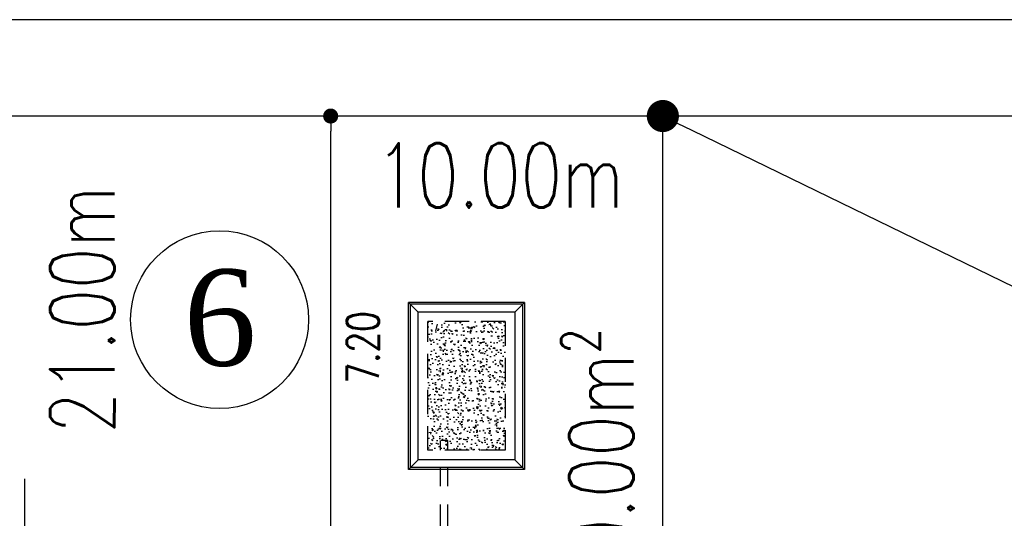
# Model space of a CAD drawing. Header units: millimetres. Extents: x 301 to 1479, y 491 to 1341.
# Tile 41 of 256: x 439.89 to 455.2, y 564.51 to 572.27. Entities that reach past the tile are written whole.
import ezdxf
from ezdxf.enums import TextEntityAlignment as Align

# ---------------------------------------------------------------- set-up
doc = ezdxf.new("R2010")
doc.units = ezdxf.units.MM
doc.header["$LTSCALE"] = 1.5
doc.header["$MEASUREMENT"] = 0
doc.linetypes.add('HIDDEN', pattern=[0.375, 0.25, -0.125])
doc.linetypes.add('PHANTOM2', pattern=[1.25, 0.625, -0.125, 0.125, -0.125, 0.125, -0.125])
for name, color, linetype in [('AP&SA', 254, 'HIDDEN'), ('Blk', 7, 'Continuous'), ('BORDER', 5, 'Continuous'), ('boundary', 3, 'Continuous'), ('Boundary Wall', 64, 'Continuous'), ('DIM', 6, 'Continuous'), ('Hatch Aggregate', 252, 'Continuous'), ('Kerb', 251, 'Continuous'), ('PVC Pipe 110', 69, 'Continuous'), ('ROAD', 8, 'Continuous'), ('TEXT', 7, 'Continuous'), ('TXTAREA', 10, 'Continuous')]:
    doc.layers.add(name, color=color, linetype=linetype)
doc.styles.add('RS1', font='romans.shx', dxfattribs={"width": 0.75, "height": 0.5})
doc.styles.add('RS2', font='romans.shx', dxfattribs={"width": 0.75, "height": 1})
doc.styles.add('RS25', font='romans.shx', dxfattribs={"width": 0.75, "height": 1})
doc.styles.add('times', font='times.ttf')
doc.dimstyles.new('BAM500', dxfattribs={"dimscale": 0.5, "dimtxt": 1, "dimasz": 1, "dimexe": 1, "dimexo": 1, "dimgap": 1, "dimtad": 1, "dimdec": 3, "dimzin": 0, "dimdsep": 46, "dimtxsty": 'RS25', "dimblk1": 'DOT', "dimblk2": 'DOT', "dimsah": 1, "dimcen": 3, "dimdle": 1.25, "dimse1": 1, "dimse2": 1, "dimclrd": 6, "dimclre": 6, "dimclrt": 7, "dimaunit": 1, "dimadec": 0, "dimazin": 0, "dimtfac": 0.75, "dimtdec": 3, "dimtmove": 0, "dimatfit": 3, "dimldrblk": 'DOT', "dimfxl": 1, "dimtvp": 1.5, "dimtolj": 1, "dimtzin": 0, "dimarcsym": 0})
doc.dimstyles.new('Souillac5', dxfattribs={"dimscale": 0.5, "dimtxt": 0.5, "dimasz": 0.47, "dimexe": 0, "dimexo": 1, "dimgap": 0.5, "dimtad": 1, "dimzin": 0, "dimdsep": 46, "dimtxsty": 'RS1', "dimblk": 'DOT', "dimcen": 3, "dimse1": 1, "dimse2": 1, "dimclrd": 6, "dimclre": 6, "dimclrt": 7, "dimaunit": 1, "dimadec": 0, "dimazin": 0, "dimtfac": 1, "dimtofl": 0, "dimtmove": 1, "dimatfit": 3, "dimfxl": 1, "dimtolj": 1, "dimtzin": 0, "dimlwe": -1, "dimarcsym": 0})

# ---------------------------------------------------------------- blocks, each defined once
blk = doc.blocks.new('_DOT')
at = {"color": 0, "linetype": 'ByBlock'}
blk.add_line((-0.5, 0), (-1, 0), dxfattribs=at)
at = {"color": 0, "linetype": 'ByBlock', "const_width": 0.5}
blk.add_lwpolyline([(-0.25, 0, 1), (0.25, 0, 1)], format="xyb", close=True, dxfattribs=at)
blk = doc.blocks.new('*D6')
at = {"layer": 'BORDER', "color": 6, "lineweight": -2, "transparency": 16777216}
blk.add_line((450.337, 570.55), (492.458, 550.021), dxfattribs=at)
at = {"layer": 'DEFPOINTS', "color": 0, "transparency": 16777216}
for p in [(449.888, 570.769), (492.907, 549.802), (492.907, 549.802)]:
    blk.add_point(p, dxfattribs=at)
at = {"layer": 'BORDER', "color": 6, "lineweight": -2, "transparency": 16777216, "xscale": 0.5, "yscale": 0.5, "zscale": 0.5}
for p, rotation in [((449.888, 570.769), 154.0158516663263), ((492.907, 549.802), 334.0158516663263)]:
    blk.add_blockref('_DOT', p, dxfattribs=dict(at, rotation=rotation))
at = {"layer": 'BORDER', "color": 7, "transparency": 16777216, "insert": (471.836, 561.184), "char_height": 1, "attachment_point": 5, "rotation": 334.0159, "style": 'RS25'}
blk.add_mtext('\\A1;Built', dxfattribs=at)
blk = doc.blocks.new('SSSU-D2')
at = {"layer": 'Hatch Aggregate'}
h = blk.add_hatch(dxfattribs=at)
h.set_pattern_fill('AR-CONC', color=256, scale=0.03, angle=90)
h.set_pattern_definition([(140, (33568.45174, -774197.05092), (0.018825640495, 0.21517805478), [0.0225, -0.2475]), (85, (33568.45174, -774197.05092), (-0.22565764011, -0.041625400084), [0.018, -0.198]), (190.45144446, (33568.45331, -774197.033), (-0.20683199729, 0.17355265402), [0.0191220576, -0.2103426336]), (136.1842, (33568.39174, -774197.05092), (0.04965578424, 0.3201723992), [0.03375, -0.37125]), (186.63563549, (33568.39588, -774197.02424), (-0.29223558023, 0.2803985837), [0.0286831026, -0.315514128]), (81.18416399, (33568.39174, -774197.05092), (-0.29223558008, 0.28039858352), [0.027, -0.2970000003]), (111, (33568.40674, -774197.02092), (0.1207856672, 0.179072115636), [0.0225, -0.2475]), (56, (33568.40674, -774197.02092), (-0.217545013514, 0.072994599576), [0.018, -0.198]), (161.45144474, (33568.4168, -774197.006), (-0.09675934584, 0.25206671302), [0.019122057, -0.2103426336]), (127.5, (33568.45174, -774197.05092), (-0.0998681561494, 0.003647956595), [0, -0.1956, 0, -0.201, 0, -0.19875]), (97.5, (33568.45174, -774197.05092), (-0.118323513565, 0.078920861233), [0, -0.1146, 0, -0.1911, 0, -0.07575]), (57.5, (33568.45174, -774197.11782), (0.00676646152, 0.160146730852), [0, -0.075, 0, -0.234, 0, -0.3105]), (47.5, (33568.45174, -774197.14782), (-0.0300314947, 0.174955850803), [0, -0.0975, 0, -0.1554, 0, -0.2205])])
h.paths.add_polyline_path([(-0.105, 2), (1.1, 2), (1.1, 4), (-0.105, 4)])
at = {"layer": 'AP&SA', "linetype": 'HIDDEN'}
for p, q in [((-0.105, 2), (-0.105, 4)), ((1.1, 4), (-0.105, 4)), ((1.1, 4), (1.1, 2)), ((1.1, 2), (-0.105, 2))]:
    blk.add_line(p, q, dxfattribs=at)
at = {"layer": 'Boundary Wall', "linetype": 'ByBlock'}
blk.add_line((-6.375, 1.555), (-6.375, 0), dxfattribs=at)
at = {"layer": 'Kerb'}
for p, q in [((-0.405, 1.7), (-0.405, 4.3)), ((1.4, 4.3), (-0.405, 4.3)), ((-0.255, 4.15), (-0.405, 4.3)), ((1.25, 4.15), (1.4, 4.3)), ((1.4, 4.3), (1.4, 1.7)), ((-0.375, 1.73), (-0.375, 4.27)), ((1.37, 4.27), (-0.375, 4.27)), ((-0.255, 1.85), (-0.255, 4.15)), ((1.25, 4.15), (-0.255, 4.15)), ((1.25, 4.15), (1.25, 1.85)), ((1.37, 4.27), (1.37, 1.73)), ((-0.255, 1.85), (-0.405, 1.7)), ((1.25, 1.85), (-0.255, 1.85)), ((1.25, 1.85), (1.4, 1.7)), ((1.4, 1.7), (-0.405, 1.7)), ((1.37, 1.73), (-0.375, 1.73))]:
    blk.add_line(p, q, dxfattribs=at)
at = {"layer": 'PVC Pipe 110', "linetype": 'PHANTOM2', "ltscale": 2}
blk.add_line((0.04, 3.963), (0.013, 3.857), dxfattribs=at)
at = {"layer": 'PVC Pipe 110', "linetype": 'PHANTOM2', "ltscale": 0.03}
blk.add_line((0.205, 2.15), (0.095, 2.15), dxfattribs=at)
at = {"layer": 'PVC Pipe 110', "linetype": 'PHANTOM2', "ltscale": 1.5}
for p, q in [((0.095, -0.25), (0.095, 2.15)), ((0.205, -0.25), (0.205, 2.15))]:
    blk.add_line(p, q, dxfattribs=at)
blk = doc.blocks.new('*D34')
at = {"layer": 'DEFPOINTS', "color": 0, "transparency": 16777216}
for p in [(444.723, 570.769), (444.723, 570.769), (444.723, 563.569)]:
    blk.add_point(p, dxfattribs=at)
at = {"layer": 'DIM', "color": 6, "lineweight": -2, "transparency": 16777216}
blk.add_line((444.723, 563.804), (444.723, 570.534), dxfattribs=at)
at = {"layer": 'DIM', "color": 6, "lineweight": -2, "transparency": 16777216, "xscale": 0.235, "yscale": 0.235, "zscale": 0.235}
for p, rotation in [((444.723, 570.769), 90), ((444.723, 563.569), 270)]:
    blk.add_blockref('_DOT', p, dxfattribs=dict(at, rotation=rotation))
at = {"layer": 'DIM', "color": 7, "transparency": 16777216, "insert": (445.223, 567.169), "char_height": 0.5, "attachment_point": 5, "rotation": 90, "style": 'RS1'}
blk.add_mtext('\\A1;7.20', dxfattribs=at)

msp = doc.modelspace()

# ---------------------------------------------------------------- linework, layer by layer
at = {"layer": 'boundary'}
msp.add_line((449.8876, 528.769), (449.8876, 570.769), dxfattribs=at)
at = {"layer": 'ROAD'}
for p, q in [((489.8337, 572.269), (335.5118, 572.269)), ((489.8337, 570.769), (335.0411, 570.769))]:
    msp.add_line(p, q, dxfattribs=at)
at = {"layer": 'TXTAREA'}
msp.add_circle((442.9962, 567.6004), 1.3831, dxfattribs=at)

# ---------------------------------------------------------------- block references
at = {"layer": 'Blk'}
msp.add_blockref('SSSU-D2', (446.3376, 563.569), dxfattribs=at)

# ---------------------------------------------------------------- texts
at = {"layer": 'TEXT', "style": 'RS2', "width": 0.75}
for s, rotation, p in [('10.00m', 0.01044, (445.4267, 569.3442)), ('21.00m', 89.94887, (441.3591, 565.8282)), ('A:210.00m²', 89.98956, (449.4314, 561.6757))]:
    msp.add_text(s, height=1, rotation=rotation, dxfattribs=at).set_placement(p)
at = {"layer": 'TXTAREA', "style": 'times'}
msp.add_text('6', height=1.5, dxfattribs=at).set_placement((443.0038, 567.6339), align=Align.MIDDLE_CENTER)

# ---------------------------------------------------------------- dimensions: what is measured, and where the dimension line sits
at = {"layer": 'BORDER'}
dim = msp.add_aligned_dim(p1=(449.8876, 570.769), p2=(492.9074, 549.8016), distance=0, text='Built', dimstyle='BAM500', dxfattribs=at)
dim.commit()
dim.dimension.update_dxf_attribs({"geometry": '*D6', "text_midpoint": (471.8356, 561.1842)})
at = {"layer": 'DIM'}
dim = msp.add_linear_dim(base=(444.7226, 570.769), p1=(444.7226, 563.569), p2=(444.7226, 570.769), angle=90, dimstyle='Souillac5', override={"dimtad": 4}, dxfattribs=at)
dim.commit()
dim.dimension.update_dxf_attribs({"geometry": '*D34', "text_midpoint": (445.2226, 567.169)})

doc.saveas('drawing.dxf')
